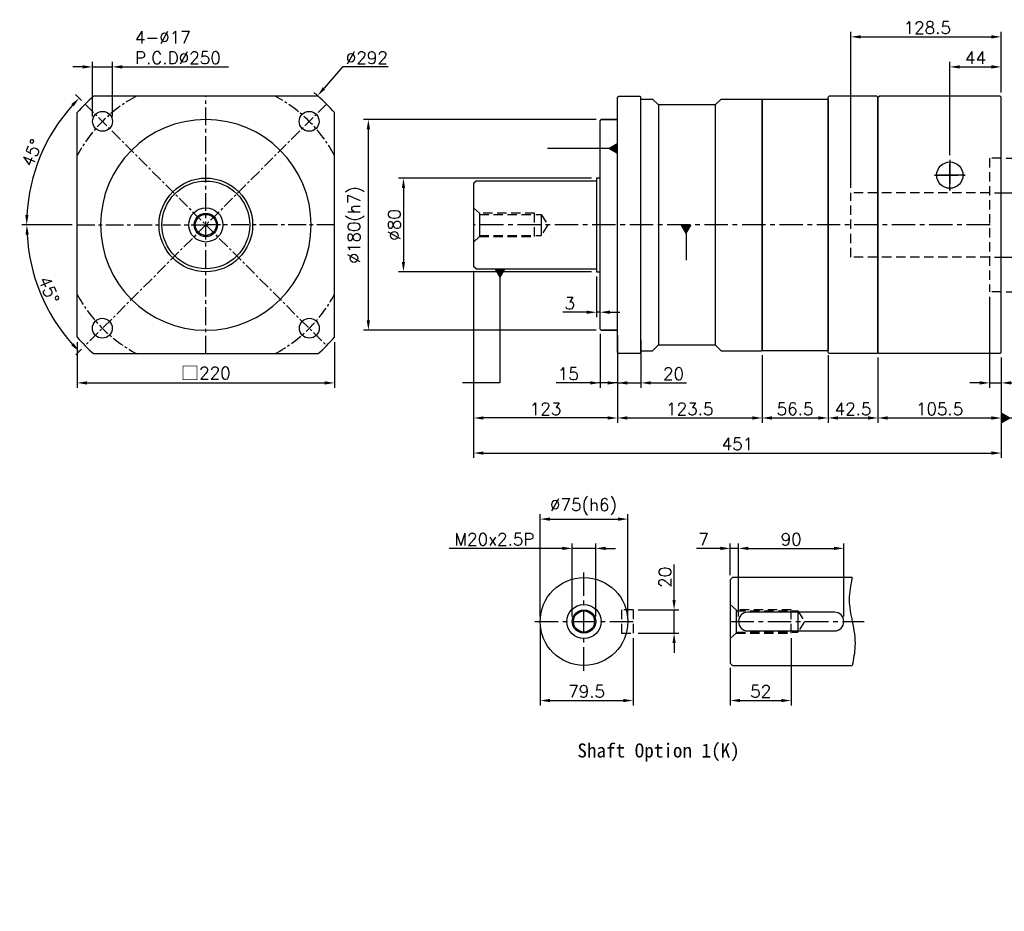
# Model space of a CAD drawing. Header units: millimetres. Extents: x -513 to 775, y -19 to 743.
# Tile 1 of 2: x -513 to 328, y -19 to 743. Entities that reach past the tile are written whole.
import ezdxf

# ---------------------------------------------------------------- set-up
doc = ezdxf.new("R2010")
doc.units = ezdxf.units.MM
doc.header["$LTSCALE"] = 4
for name, pattern in [('CENTER', [2, 1.25, -0.25, 0.25, -0.25]), ('CENTERX2', [20.32, 12.7, -2.54, 2.54, -2.54]), ('DASHED', [0.75, 0.5, -0.25])]:
    doc.linetypes.add(name, pattern=pattern)
for name, color, linetype in [('DIM', 6, 'Continuous'), ('MF150X1-011', 7, 'Continuous'), ('MF220X1-211', 7, 'Continuous'), ('MF220X1-511', 7, 'Continuous'), ('圖框', 7, 'Continuous')]:
    doc.layers.add(name, color=color, linetype=linetype)
doc.styles.get("Standard").update_dxf_attribs({"font": 'romans.shx'})
doc.dimstyles.new('R', dxfattribs={"dimscale": 4.2, "dimtxt": 2.5, "dimasz": 2, "dimexe": 1, "dimexo": 1, "dimgap": 0.6, "dimtad": 1, "dimtoh": 1, "dimdec": 4, "dimdsep": 46, "dimtxsty": 'Standard', "dimcen": 0.5, "dimdle": 1, "dimclrt": 7, "dimadec": 4, "dimazin": 2, "dimtfac": 1, "dimtdec": 4, "dimtofl": 0, "dimtmove": 0, "dimatfit": 3, "dimfxl": 0, "dimtolj": 1, "dimarcsym": 0})
doc.dimstyles.get("Standard").update_dxf_attribs({"dimscale": 4.2, "dimtxt": 2.5, "dimasz": 2, "dimexe": 1, "dimexo": 1, "dimgap": 0.6, "dimtad": 1, "dimdec": 4, "dimdsep": 46, "dimtxsty": 'Standard', "dimcen": 0.5, "dimdle": 1, "dimclrt": 7, "dimadec": 4, "dimazin": 2, "dimtfac": 1, "dimtdec": 4, "dimtofl": 0, "dimtmove": 0, "dimatfit": 3, "dimfxl": 0, "dimtolj": 1, "dimarcsym": 0})

# ---------------------------------------------------------------- blocks, each defined once
blk = doc.blocks.new('*D26')
at = {"color": 0, "lineweight": -2, "ltscale": 4}
for p, q in [((-24.57, 607.32), (-189.57, 607.32)), ((-185.37, 598.92), (-185.37, 535.72)), ((-24.57, 527.32), (-189.57, 527.32))]:
    blk.add_line(p, q, dxfattribs=at)
at = {"color": 0, "ltscale": 4}
for points in [[(-186.77, 598.92), (-183.97, 598.92), (-185.37, 607.32)], [(-186.77, 535.72), (-183.97, 535.72), (-185.37, 527.32)]]:
    blk.add_solid(points, dxfattribs=at)
at = {"layer": 'Defpoints', "color": 0, "ltscale": 4}
for p in [(-20.37, 607.32), (-185.37, 527.32), (-20.37, 527.32)]:
    blk.add_point(p, dxfattribs=at)
at = {"color": 7, "ltscale": 4, "insert": (-193.14, 567.32), "char_height": 10.5, "attachment_point": 5, "rotation": 90}
blk.add_mtext('\\A1;%%C80', dxfattribs=at)
blk = doc.blocks.new('*D27')
at = {"color": 0, "lineweight": -2, "ltscale": 4}
for p, q in [((-20.57, 657.32), (-219.57, 657.32)), ((-215.37, 485.72), (-215.37, 648.92)), ((-20.57, 477.32), (-219.57, 477.32))]:
    blk.add_line(p, q, dxfattribs=at)
at = {"color": 0, "ltscale": 4}
for points in [[(-216.77, 648.92), (-213.97, 648.92), (-215.37, 657.32)], [(-216.77, 485.72), (-213.97, 485.72), (-215.37, 477.32)]]:
    blk.add_solid(points, dxfattribs=at)
at = {"layer": 'Defpoints', "color": 0, "ltscale": 4}
for p in [(-215.37, 657.32), (-16.37, 657.32), (-16.37, 477.32)]:
    blk.add_point(p, dxfattribs=at)
at = {"color": 7, "ltscale": 4, "insert": (-225.89, 567.32), "char_height": 10.5, "attachment_point": 5, "rotation": 90}
blk.add_mtext('\\A1;%%C180(h7)', dxfattribs=at)
blk = doc.blocks.new('*D28')
at = {"color": 0, "lineweight": -2, "ltscale": 2}
for p, q in [((-20.37, 523.12), (-20.37, 488.49)), ((-17.37, 482.52), (-17.37, 496.89)), ((-28.77, 492.69), (-49.21, 492.69)), ((-17.37, 492.69), (-20.37, 492.69)), ((-8.97, 492.69), (-0.57, 492.69))]:
    blk.add_line(p, q, dxfattribs=at)
at = {"color": 0, "ltscale": 2}
for points in [[(-28.77, 494.09), (-28.77, 491.29), (-20.37, 492.69)], [(-8.97, 494.09), (-8.97, 491.29), (-17.37, 492.69)]]:
    blk.add_solid(points, dxfattribs=at)
at = {"layer": 'Defpoints', "color": 0, "ltscale": 2}
for p in [(-20.37, 527.32), (-17.37, 492.69), (-17.37, 478.32)]:
    blk.add_point(p, dxfattribs=at)
at = {"color": 7, "ltscale": 2, "insert": (-43.19, 500.46), "char_height": 10.5, "attachment_point": 5}
blk.add_mtext('\\A1;3', dxfattribs=at)
blk = doc.blocks.new('*D29')
at = {"color": 0, "lineweight": -2, "ltscale": 4}
for p, q in [((-125.37, 527.62), (-125.37, 398.15)), ((-2.37, 454.12), (-2.37, 398.15)), ((-10.77, 402.35), (-116.97, 402.35))]:
    blk.add_line(p, q, dxfattribs=at)
at = {"color": 0, "ltscale": 4}
for points in [[(-116.97, 403.75), (-116.97, 400.95), (-125.37, 402.35)], [(-10.77, 403.75), (-10.77, 400.95), (-2.37, 402.35)]]:
    blk.add_solid(points, dxfattribs=at)
at = {"layer": 'Defpoints', "color": 0, "ltscale": 4}
for p in [(-125.37, 531.82), (-2.37, 458.32), (-125.37, 402.35)]:
    blk.add_point(p, dxfattribs=at)
at = {"color": 7, "ltscale": 4, "insert": (-63.87, 410.12), "char_height": 10.5, "attachment_point": 5}
blk.add_mtext('\\A1;123', dxfattribs=at)
blk = doc.blocks.new('*D30')
at = {"color": 0, "lineweight": -2, "ltscale": 4}
for p, q in [((220.13, 454.12), (220.13, 398.15)), ((325.63, 454.12), (325.63, 398.15)), ((228.53, 402.35), (317.23, 402.35))]:
    blk.add_line(p, q, dxfattribs=at)
at = {"color": 0, "ltscale": 4}
for points in [[(228.53, 403.75), (228.53, 400.95), (220.13, 402.35)], [(317.23, 403.75), (317.23, 400.95), (325.63, 402.35)]]:
    blk.add_solid(points, dxfattribs=at)
at = {"layer": 'Defpoints', "color": 0, "ltscale": 4}
for p in [(220.13, 458.32), (325.63, 458.32), (325.63, 402.35)]:
    blk.add_point(p, dxfattribs=at)
at = {"color": 7, "ltscale": 4, "insert": (272.88, 410.12), "char_height": 10.5, "attachment_point": 5}
blk.add_mtext('\\A1;105.5', dxfattribs=at)
blk = doc.blocks.new('*D31')
at = {"color": 0, "lineweight": -2, "ltscale": 2}
for p, q in [((315.63, 505.97), (315.63, 428.12)), ((325.63, 454.12), (325.63, 428.12)), ((307.23, 432.32), (298.83, 432.32)), ((315.63, 432.32), (325.63, 432.32)), ((334.03, 432.32), (362.97, 432.32))]:
    blk.add_line(p, q, dxfattribs=at)
at = {"color": 0, "ltscale": 2}
for points in [[(307.23, 433.72), (307.23, 430.92), (315.63, 432.32)], [(334.03, 433.72), (334.03, 430.92), (325.63, 432.32)]]:
    blk.add_solid(points, dxfattribs=at)
at = {"layer": 'Defpoints', "color": 0, "ltscale": 2}
for p in [(315.63, 510.17), (325.63, 458.32), (325.63, 432.32)]:
    blk.add_point(p, dxfattribs=at)
at = {"color": 7, "ltscale": 2, "insert": (352.7, 440.09), "char_height": 10.5, "attachment_point": 5}
blk.add_mtext('\\A1;10', dxfattribs=at)
blk = doc.blocks.new('*D32')
at = {"color": 0, "lineweight": -2, "ltscale": 2}
for p, q in [((385.63, 594.82), (385.63, 730.22)), ((319.83, 594.82), (389.83, 594.82)), ((385.63, 548.22), (385.63, 586.42)), ((319.83, 539.82), (389.83, 539.82))]:
    blk.add_line(p, q, dxfattribs=at)
at = {"color": 0, "ltscale": 2}
for points in [[(384.23, 586.42), (387.03, 586.42), (385.63, 594.82)], [(384.23, 548.22), (387.03, 548.22), (385.63, 539.82)]]:
    blk.add_solid(points, dxfattribs=at)
at = {"layer": 'Defpoints', "color": 0, "ltscale": 2}
for p in [(315.63, 594.82), (315.63, 539.82), (385.63, 539.82)]:
    blk.add_point(p, dxfattribs=at)
at = {"color": 7, "ltscale": 2, "insert": (349.61, 628.7), "char_height": 10.5, "attachment_point": 1, "rotation": 90}
blk.add_mtext('\\A1;%%C35min.\\P%%C55max.(H6)', dxfattribs=at)
blk = doc.blocks.new('*D33')
at = {"color": 0, "lineweight": -2, "ltscale": 2}
for p, q in [((329.83, 624.47), (419.83, 624.47)), ((415.63, 616.07), (415.63, 518.57)), ((329.83, 510.17), (419.83, 510.17))]:
    blk.add_line(p, q, dxfattribs=at)
at = {"color": 0, "ltscale": 2}
for points in [[(414.23, 616.07), (417.03, 616.07), (415.63, 624.47)], [(414.23, 518.57), (417.03, 518.57), (415.63, 510.17)]]:
    blk.add_solid(points, dxfattribs=at)
at = {"layer": 'Defpoints', "color": 0, "ltscale": 2}
for p in [(325.63, 624.47), (325.63, 510.17), (415.63, 510.17)]:
    blk.add_point(p, dxfattribs=at)
at = {"color": 7, "ltscale": 2, "insert": (405.11, 567.32), "char_height": 10.5, "attachment_point": 5, "rotation": 90}
blk.add_mtext('\\A1;%%C114.3(H7)', dxfattribs=at)
blk = doc.blocks.new('*D34')
at = {"color": 0, "lineweight": -2, "ltscale": 2}
for p, q in [((281.63, 627.02), (281.63, 706.52)), ((290.03, 702.32), (317.23, 702.32)), ((325.63, 680.52), (325.63, 706.52))]:
    blk.add_line(p, q, dxfattribs=at)
at = {"color": 0, "ltscale": 2}
for points in [[(290.03, 703.72), (290.03, 700.92), (281.63, 702.32)], [(317.23, 703.72), (317.23, 700.92), (325.63, 702.32)]]:
    blk.add_solid(points, dxfattribs=at)
at = {"layer": 'Defpoints', "color": 0, "ltscale": 2}
for p in [(325.63, 702.32), (325.63, 676.32), (281.63, 622.82)]:
    blk.add_point(p, dxfattribs=at)
at = {"color": 7, "ltscale": 2, "insert": (303.63, 710.09), "char_height": 10.5, "attachment_point": 5}
blk.add_mtext('\\A1;44', dxfattribs=at)
blk = doc.blocks.new('*D35')
at = {"color": 0, "lineweight": -2, "ltscale": 2}
for p, q in [((197.13, 599.02), (197.13, 732.18)), ((325.63, 680.52), (325.63, 732.18)), ((205.53, 727.98), (317.23, 727.98))]:
    blk.add_line(p, q, dxfattribs=at)
at = {"color": 0, "ltscale": 2}
for points in [[(205.53, 729.38), (205.53, 726.58), (197.13, 727.98)], [(317.23, 729.38), (317.23, 726.58), (325.63, 727.98)]]:
    blk.add_solid(points, dxfattribs=at)
at = {"layer": 'Defpoints', "color": 0, "ltscale": 2}
for p in [(325.63, 727.98), (325.63, 676.32), (197.13, 594.82)]:
    blk.add_point(p, dxfattribs=at)
at = {"color": 7, "ltscale": 2, "insert": (262.38, 735.75), "char_height": 10.5, "attachment_point": 5}
blk.add_mtext('\\A1;128.5', dxfattribs=at)
blk = doc.blocks.new('*D15')
at = {"color": 0, "lineweight": -2, "ltscale": 2}
for p, q in [((-464.28, 467.12), (-464.28, 428.12)), ((-244.28, 467.12), (-244.28, 428.12)), ((-455.88, 432.32), (-252.68, 432.32))]:
    blk.add_line(p, q, dxfattribs=at)
at = {"color": 0, "ltscale": 2}
for points in [[(-455.88, 433.72), (-455.88, 430.92), (-464.28, 432.32)], [(-252.68, 433.72), (-252.68, 430.92), (-244.28, 432.32)]]:
    blk.add_solid(points, dxfattribs=at)
at = {"layer": 'Defpoints', "color": 0, "ltscale": 2}
for p in [(-464.28, 471.32), (-244.28, 471.32), (-244.28, 432.32)]:
    blk.add_point(p, dxfattribs=at)
at = {"color": 7, "ltscale": 2, "insert": (-354.28, 440.53), "char_height": 10.5, "attachment_point": 5}
blk.add_mtext('\\A1;{\\fPMingLiU|b0|i0|c136|p18;\\H1.083x;\\C0;□}220', dxfattribs=at)
blk = doc.blocks.new('*D16')
at = {"color": 0, "lineweight": -2, "ltscale": 2}
for p, q in [((-237.46, 702.32), (-253.25, 684.08)), ((-198.44, 702.32), (-237.46, 702.32)), ((-356.38, 567.32), (-352.18, 567.32)), ((-354.28, 565.22), (-354.28, 569.42))]:
    blk.add_line(p, q, dxfattribs=at)
blk.add_arc((-354.28, 567.32), 146, 48.88791, 50.77797, dxfattribs=at)
at = {"color": 0, "ltscale": 2}
blk.add_solid([(-254.31, 684.99), (-252.19, 683.16), (-258.74, 677.73)], dxfattribs=at)
at = {"layer": 'Defpoints', "color": 0, "ltscale": 2}
for p in [(-258.74, 677.73), (-449.81, 456.92)]:
    blk.add_point(p, dxfattribs=at)
at = {"color": 7, "ltscale": 2, "insert": (-216.69, 710.09), "char_height": 10.5, "attachment_point": 5}
blk.add_mtext('\\A1;∅292', dxfattribs=at)
blk = doc.blocks.new('*D17')
at = {"color": 0, "lineweight": -2, "ltscale": 2}
for p, q in [((-468.48, 567.32), (-511.47, 567.32)), ((-460.49, 461.11), (-465.43, 456.17))]:
    blk.add_line(p, q, dxfattribs=at)
blk.add_arc((-354.28, 567.32), 152.99, 183.14629, 221.85371, dxfattribs=at)
at = {"color": 0, "ltscale": 2}
for points in [[(-508.44, 558.89), (-505.64, 558.96), (-507.27, 567.32)], [(-467.22, 466.21), (-469.25, 464.28), (-462.46, 459.14)]]:
    blk.add_solid(points, dxfattribs=at)
at = {"layer": 'Defpoints', "color": 0, "ltscale": 2}
for p in [(-251.04, 670.56), (-464.28, 567.32), (-244.28, 567.32), (-502.05, 527.73), (-457.52, 464.08)]:
    blk.add_point(p, dxfattribs=at)
at = {"color": 7, "ltscale": 2, "insert": (-488.44, 511.75), "char_height": 10.5, "attachment_point": 5, "rotation": 292.5}
blk.add_mtext('\\A1;45°', dxfattribs=at)
blk = doc.blocks.new('*D18')
at = {"color": 0, "lineweight": -2, "ltscale": 2}
for p, q in [((-460.49, 673.53), (-465.56, 678.6)), ((-468.48, 567.32), (-511.65, 567.32))]:
    blk.add_line(p, q, dxfattribs=at)
blk.add_arc((-354.28, 567.32), 153.17, 138.1426, 176.8574, dxfattribs=at)
at = {"color": 0, "ltscale": 2}
for points in [[(-469.38, 670.49), (-467.34, 668.57), (-462.59, 675.63)], [(-505.82, 575.68), (-508.62, 575.76), (-507.45, 567.32)]]:
    blk.add_solid(points, dxfattribs=at)
at = {"layer": 'Defpoints', "color": 0, "ltscale": 2}
for p in [(-457.52, 670.56), (-486.93, 643.91), (-464.28, 567.32), (-244.28, 567.32), (-251.04, 464.08)]:
    blk.add_point(p, dxfattribs=at)
at = {"color": 7, "ltscale": 2, "insert": (-502.97, 628.91), "char_height": 10.5, "attachment_point": 5, "rotation": 67.5}
blk.add_mtext('\\A1;45°', dxfattribs=at)
blk = doc.blocks.new('*D19')
at = {"color": 0, "lineweight": -2, "ltscale": 2}
for p, q in [((-459.57, 702.32), (-467.97, 702.32)), ((-451.17, 659.91), (-451.17, 706.52)), ((-451.17, 702.32), (-434.17, 702.32)), ((-434.17, 659.91), (-434.17, 706.52)), ((-425.77, 702.32), (-334.83, 702.32))]:
    blk.add_line(p, q, dxfattribs=at)
at = {"color": 0, "ltscale": 2}
for points in [[(-459.57, 703.72), (-459.57, 700.92), (-451.17, 702.32)], [(-425.77, 703.72), (-425.77, 700.92), (-434.17, 702.32)]]:
    blk.add_solid(points, dxfattribs=at)
at = {"layer": 'Defpoints', "color": 0, "ltscale": 2}
for p in [(-434.17, 702.32), (-451.17, 655.71), (-434.17, 655.71)]:
    blk.add_point(p, dxfattribs=at)
at = {"color": 7, "ltscale": 2, "insert": (-414.85, 732.84), "char_height": 10.5, "attachment_point": 1}
blk.add_mtext('\\A1;4-%%C17\\PP.C.D%%C250', dxfattribs=at)
blk = doc.blocks.new('*D39')
at = {"color": 0, "lineweight": -2, "ltscale": 2}
for p, q in [((-68.57, 232.64), (-68.57, 320.14)), ((6.43, 232.64), (6.43, 320.14)), ((-60.17, 315.94), (-1.97, 315.94))]:
    blk.add_line(p, q, dxfattribs=at)
at = {"color": 0, "ltscale": 2}
for points in [[(-60.17, 317.34), (-60.17, 314.54), (-68.57, 315.94)], [(-1.97, 317.34), (-1.97, 314.54), (6.43, 315.94)]]:
    blk.add_solid(points, dxfattribs=at)
at = {"layer": 'Defpoints', "color": 0, "ltscale": 2}
for p in [(6.43, 315.94), (-68.57, 228.44), (6.43, 228.44)]:
    blk.add_point(p, dxfattribs=at)
at = {"color": 7, "ltscale": 2, "insert": (-31.56, 326.46), "char_height": 10.5, "attachment_point": 5}
blk.add_mtext('\\A1;%%C75(h6)', dxfattribs=at)
blk = doc.blocks.new('*D40')
at = {"color": 0, "lineweight": -2, "ltscale": 2}
for p, q in [((-41.07, 232.64), (-41.07, 295.14)), ((-21.07, 232.64), (-21.07, 295.14)), ((-49.47, 290.94), (-146.38, 290.94)), ((-21.07, 290.94), (-41.07, 290.94)), ((-12.67, 290.94), (-4.27, 290.94))]:
    blk.add_line(p, q, dxfattribs=at)
at = {"color": 0, "ltscale": 2}
for points in [[(-49.47, 292.34), (-49.47, 289.54), (-41.07, 290.94)], [(-12.67, 292.34), (-12.67, 289.54), (-21.07, 290.94)]]:
    blk.add_solid(points, dxfattribs=at)
at = {"layer": 'Defpoints', "color": 0, "ltscale": 2}
for p in [(-21.07, 290.94), (-41.07, 228.44), (-21.07, 228.44)]:
    blk.add_point(p, dxfattribs=at)
at = {"color": 7, "ltscale": 2, "insert": (-107.61, 298.71), "char_height": 10.5, "attachment_point": 5}
blk.add_mtext('\\A1;M20x2.5P', dxfattribs=at)
blk = doc.blocks.new('*D41')
at = {"layer": 'Defpoints', "color": 0, "ltscale": 2}
for p in [(-68.57, 228.44), (10.93, 218.44), (10.93, 160.94)]:
    blk.add_point(p, dxfattribs=at)
at = {"layer": '圖框', "color": 0, "lineweight": -2, "ltscale": 2}
for p, q in [((-68.57, 224.24), (-68.57, 156.74)), ((10.93, 214.24), (10.93, 156.74)), ((-60.17, 160.94), (2.53, 160.94))]:
    blk.add_line(p, q, dxfattribs=at)
at = {"layer": '圖框', "color": 0, "ltscale": 2}
for points in [[(-60.17, 162.34), (-60.17, 159.54), (-68.57, 160.94)], [(2.53, 162.34), (2.53, 159.54), (10.93, 160.94)]]:
    blk.add_solid(points, dxfattribs=at)
at = {"layer": '圖框', "color": 7, "ltscale": 2, "insert": (-28.82, 168.71), "char_height": 10.5, "attachment_point": 5}
blk.add_mtext('\\A1;79.5', dxfattribs=at)
blk = doc.blocks.new('*D42')
at = {"color": 0, "lineweight": -2, "ltscale": 2}
for p, q in [((45.93, 246.84), (45.93, 277.28)), ((15.13, 238.44), (50.13, 238.44)), ((45.93, 218.44), (45.93, 238.44)), ((15.13, 218.44), (50.13, 218.44)), ((45.93, 210.04), (45.93, 201.64))]:
    blk.add_line(p, q, dxfattribs=at)
at = {"color": 0, "ltscale": 2}
for points in [[(44.53, 246.84), (47.33, 246.84), (45.93, 238.44)], [(44.53, 210.04), (47.33, 210.04), (45.93, 218.44)]]:
    blk.add_solid(points, dxfattribs=at)
at = {"layer": 'Defpoints', "color": 0, "ltscale": 2}
for p in [(10.93, 238.44), (45.93, 238.44), (10.93, 218.44)]:
    blk.add_point(p, dxfattribs=at)
at = {"color": 7, "ltscale": 2, "insert": (38.16, 266.26), "char_height": 10.5, "attachment_point": 5, "rotation": 90}
blk.add_mtext('\\A1;20', dxfattribs=at)
blk = doc.blocks.new('*D43')
at = {"layer": 'Defpoints', "color": 0, "ltscale": 2}
for p in [(-125.37, 531.82), (325.63, 458.32), (325.63, 372.39)]:
    blk.add_point(p, dxfattribs=at)
at = {"layer": '圖框', "color": 0, "lineweight": -2, "ltscale": 2}
for p, q in [((-125.37, 527.62), (-125.37, 368.19)), ((325.63, 454.12), (325.63, 368.19)), ((-116.97, 372.39), (317.23, 372.39))]:
    blk.add_line(p, q, dxfattribs=at)
at = {"layer": '圖框', "color": 0, "ltscale": 2}
for points in [[(-116.97, 373.79), (-116.97, 370.99), (-125.37, 372.39)], [(317.23, 373.79), (317.23, 370.99), (325.63, 372.39)]]:
    blk.add_solid(points, dxfattribs=at)
at = {"layer": '圖框', "color": 7, "ltscale": 2, "insert": (100.13, 380.16), "char_height": 10.5, "attachment_point": 5}
blk.add_mtext('\\A1;451', dxfattribs=at)
blk = doc.blocks.new('*D44')
at = {"color": 0, "lineweight": -2, "ltscale": 2}
for p, q in [((94.01, 268.14), (94.01, 295.14)), ((101.01, 232.64), (101.01, 295.14)), ((85.61, 290.94), (65.17, 290.94)), ((101.01, 290.94), (94.01, 290.94)), ((109.41, 290.94), (117.81, 290.94))]:
    blk.add_line(p, q, dxfattribs=at)
at = {"color": 0, "ltscale": 2}
for points in [[(85.61, 292.34), (85.61, 289.54), (94.01, 290.94)], [(109.41, 292.34), (109.41, 289.54), (101.01, 290.94)]]:
    blk.add_solid(points, dxfattribs=at)
at = {"layer": 'Defpoints', "color": 0, "ltscale": 2}
for p in [(101.01, 290.94), (94.01, 263.94), (101.01, 228.44)]:
    blk.add_point(p, dxfattribs=at)
at = {"color": 7, "ltscale": 2, "insert": (71.19, 298.71), "char_height": 10.5, "attachment_point": 5}
blk.add_mtext('\\A1;7', dxfattribs=at)
blk = doc.blocks.new('*D45')
at = {"layer": 'Defpoints', "color": 0, "ltscale": 2}
for p in [(191.01, 290.94), (101.01, 228.44), (191.01, 228.44)]:
    blk.add_point(p, dxfattribs=at)
at = {"layer": '圖框', "color": 0, "lineweight": -2, "ltscale": 2}
for p, q in [((101.01, 232.64), (101.01, 295.14)), ((191.01, 232.64), (191.01, 295.14)), ((109.41, 290.94), (182.61, 290.94))]:
    blk.add_line(p, q, dxfattribs=at)
at = {"layer": '圖框', "color": 0, "ltscale": 2}
for points in [[(109.41, 292.34), (109.41, 289.54), (101.01, 290.94)], [(182.61, 292.34), (182.61, 289.54), (191.01, 290.94)]]:
    blk.add_solid(points, dxfattribs=at)
at = {"layer": '圖框', "color": 7, "ltscale": 2, "insert": (146.01, 298.71), "char_height": 10.5, "attachment_point": 5}
blk.add_mtext('\\A1;90', dxfattribs=at)
blk = doc.blocks.new('*D46')
at = {"layer": 'Defpoints', "color": 0, "ltscale": 2}
for p in [(146.01, 218.44), (94.01, 192.94), (146.01, 160.94)]:
    blk.add_point(p, dxfattribs=at)
at = {"layer": '圖框', "color": 0, "lineweight": -2, "ltscale": 2}
for p, q in [((146.01, 214.24), (146.01, 156.74)), ((94.01, 188.74), (94.01, 156.74)), ((102.41, 160.94), (137.61, 160.94))]:
    blk.add_line(p, q, dxfattribs=at)
at = {"layer": '圖框', "color": 0, "ltscale": 2}
for points in [[(102.41, 162.34), (102.41, 159.54), (94.01, 160.94)], [(137.61, 162.34), (137.61, 159.54), (146.01, 160.94)]]:
    blk.add_solid(points, dxfattribs=at)
at = {"layer": '圖框', "color": 7, "ltscale": 2, "insert": (120.01, 168.71), "char_height": 10.5, "attachment_point": 5}
blk.add_mtext('\\A1;52', dxfattribs=at)
blk = doc.blocks.new('*D20')
at = {"color": 0, "lineweight": -2, "ltscale": 2}
for p, q in [((-17.37, 474.12), (-17.37, 428.12)), ((-2.37, 473.12), (-2.37, 428.12)), ((-25.77, 432.32), (-54.71, 432.32)), ((-2.37, 432.32), (-17.37, 432.32)), ((6.03, 432.32), (14.43, 432.32))]:
    blk.add_line(p, q, dxfattribs=at)
at = {"color": 0, "ltscale": 2}
for points in [[(-25.77, 433.72), (-25.77, 430.92), (-17.37, 432.32)], [(6.03, 433.72), (6.03, 430.92), (-2.37, 432.32)]]:
    blk.add_solid(points, dxfattribs=at)
at = {"layer": 'Defpoints', "color": 0, "ltscale": 2}
for p in [(-17.37, 478.32), (-2.37, 477.32), (-17.37, 432.32)]:
    blk.add_point(p, dxfattribs=at)
at = {"color": 7, "ltscale": 2, "insert": (-44.44, 440.09), "char_height": 10.5, "attachment_point": 5}
blk.add_mtext('\\A1;15', dxfattribs=at)
blk = doc.blocks.new('*D21')
at = {"color": 0, "lineweight": -2, "ltscale": 2}
for p, q in [((-2.37, 468.92), (-2.37, 428.12)), ((17.63, 468.92), (17.63, 428.12)), ((-10.77, 432.32), (-19.17, 432.32)), ((-2.37, 432.32), (17.63, 432.32)), ((26.03, 432.32), (56.47, 432.32))]:
    blk.add_line(p, q, dxfattribs=at)
at = {"color": 0, "ltscale": 2}
for points in [[(-10.77, 433.72), (-10.77, 430.92), (-2.37, 432.32)], [(26.03, 433.72), (26.03, 430.92), (17.63, 432.32)]]:
    blk.add_solid(points, dxfattribs=at)
at = {"layer": 'Defpoints', "color": 0, "ltscale": 2}
for p in [(-2.37, 473.12), (17.63, 473.12), (17.63, 432.32)]:
    blk.add_point(p, dxfattribs=at)
at = {"color": 7, "ltscale": 2, "insert": (45.45, 440.09), "char_height": 10.5, "attachment_point": 5}
blk.add_mtext('\\A1;20', dxfattribs=at)
blk = doc.blocks.new('*D22')
at = {"layer": 'Defpoints', "color": 0}
for p in [(177.63, 460.32), (220.13, 458.32), (220.13, 402.35)]:
    blk.add_point(p, dxfattribs=at)
at = {"layer": 'DIM', "color": 0, "lineweight": -2}
for p, q in [((177.63, 456.12), (177.63, 398.15)), ((220.13, 454.12), (220.13, 398.15)), ((186.03, 402.35), (211.73, 402.35))]:
    blk.add_line(p, q, dxfattribs=at)
at = {"layer": 'DIM', "color": 0}
for points in [[(186.03, 403.75), (186.03, 400.95), (177.63, 402.35)], [(211.73, 403.75), (211.73, 400.95), (220.13, 402.35)]]:
    blk.add_solid(points, dxfattribs=at)
at = {"layer": 'DIM', "color": 7, "insert": (198.88, 410.12), "char_height": 10.5, "attachment_point": 5}
blk.add_mtext('\\A1;42.5', dxfattribs=at)
blk = doc.blocks.new('*D23')
at = {"layer": 'Defpoints', "color": 0}
for p in [(121.13, 410.35), (-2.37, 402.35), (121.13, 402.35)]:
    blk.add_point(p, dxfattribs=at)
at = {"layer": 'DIM', "color": 0, "lineweight": -2}
for p, q in [((121.13, 406.15), (121.13, 398.15)), ((6.03, 402.35), (112.73, 402.35))]:
    blk.add_line(p, q, dxfattribs=at)
at = {"layer": 'DIM', "color": 0}
for points in [[(6.03, 403.75), (6.03, 400.95), (-2.37, 402.35)], [(112.73, 403.75), (112.73, 400.95), (121.13, 402.35)]]:
    blk.add_solid(points, dxfattribs=at)
at = {"layer": 'DIM', "color": 7, "insert": (59.38, 410.12), "char_height": 10.5, "attachment_point": 5}
blk.add_mtext('\\A1;123.5', dxfattribs=at)
blk = doc.blocks.new('*D25')
at = {"layer": 'Defpoints', "color": 0}
for p in [(121.13, 460.32), (177.63, 460.32), (177.63, 402.35)]:
    blk.add_point(p, dxfattribs=at)
at = {"layer": 'DIM', "color": 0, "lineweight": -2}
for p, q in [((121.13, 456.12), (121.13, 398.15)), ((177.63, 456.12), (177.63, 398.15)), ((129.53, 402.35), (169.23, 402.35))]:
    blk.add_line(p, q, dxfattribs=at)
at = {"layer": 'DIM', "color": 0}
for points in [[(129.53, 403.75), (129.53, 400.95), (121.13, 402.35)], [(169.23, 403.75), (169.23, 400.95), (177.63, 402.35)]]:
    blk.add_solid(points, dxfattribs=at)
at = {"layer": 'DIM', "color": 7, "insert": (149.38, 410.12), "char_height": 10.5, "attachment_point": 5}
blk.add_mtext('\\A1;56.5', dxfattribs=at)

msp = doc.modelspace()

# ---------------------------------------------------------------- linework, layer by layer
at = {"color": 0}
for p, q in [((-258.27955, 677.32217), (-450.27955, 677.32217)), ((-2.36975, 676.32217), (-1.36975, 677.32217)), ((-2.36975, 458.32217), (-2.36975, 676.32217)), ((-1.36975, 677.32217), (16.63025, 677.32217)), ((16.63025, 677.32217), (17.63025, 676.32217)), ((17.63025, 458.32217), (17.63025, 676.32217)), ((17.63025, 674.82217), (27.63025, 674.82217)), ((32.63025, 669.82217), (27.63025, 674.82217)), ((86.13025, 674.82217), (81.13025, 669.82217)), ((86.13025, 674.82217), (120.63025, 674.82217)), ((120.63025, 674.82217), (121.13025, 674.32217)), ((120.63025, 674.82217), (121.13025, 674.32217)), ((121.13025, 674.32217), (121.13025, 460.32217)), ((121.13025, 674.32217), (121.13025, 460.32217)), ((81.13025, 669.82217), (32.63025, 669.82217)), ((-464.27955, 471.32217), (-464.27955, 663.32217)), ((-244.27955, 471.32217), (-244.27955, 663.32217)), ((-17.36975, 656.32217), (-16.36975, 657.32217)), ((-16.36975, 657.32217), (-2.36975, 657.32217)), ((-17.36975, 478.32217), (-17.36975, 656.32217)), ((-17.36975, 478.32217), (-16.36975, 477.32217)), ((-16.36975, 477.32217), (-2.36975, 477.32217)), ((27.63025, 459.82217), (32.63025, 464.82217)), ((32.63025, 464.82217), (81.13025, 464.82217)), ((81.13025, 464.82217), (86.13025, 459.82217)), ((-450.27955, 457.32217), (-258.27955, 457.32217)), ((16.63025, 457.32217), (-1.36975, 457.32217)), ((17.63025, 459.82217), (27.63025, 459.82217)), ((86.13025, 459.82217), (120.63025, 459.82217)), ((120.63025, 459.82217), (121.13025, 460.32217)), ((120.63025, 459.82217), (121.13025, 460.32217))]:
    msp.add_line(p, q, dxfattribs=at)
for p, q in [((121.13025, 674.32217), (121.63025, 674.82217)), ((121.13025, 460.32217), (121.13025, 674.32217)), ((121.63025, 674.82217), (177.13025, 674.82217)), ((177.13025, 674.82217), (177.63025, 674.32217)), ((177.63025, 674.32217), (177.63025, 460.32217)), ((121.13025, 460.32217), (121.63025, 459.82217)), ((177.13025, 459.82217), (121.63025, 459.82217)), ((177.13025, 459.82217), (177.63025, 460.32217))]:
    msp.add_line(p, q)
at = {"color": 0, "ltscale": 4}
for p, q in [((325.63025, 676.32217), (324.63025, 677.32217)), ((325.63025, 458.32217), (325.63025, 676.32217)), ((-17.36975, 656.32217), (-16.36975, 657.32217)), ((-2.36975, 657.32217), (-16.36975, 657.32217)), ((-17.36975, 478.32217), (-17.36975, 656.32217)), ((-17.36975, 607.32217), (-20.36975, 607.32217)), ((-20.36975, 607.32217), (-20.36975, 527.32217)), ((-123.36975, 604.82217), (-125.36975, 602.82217)), ((-125.36975, 602.82217), (-125.36975, 531.82217)), ((-20.36975, 604.82217), (-123.36975, 604.82217)), ((-120.36975, 577.32217), (-120.36975, 557.32217)), ((-67.7226, 576.32217), (-67.7226, 558.32217)), ((-123.36975, 529.82217), (-125.36975, 531.82217)), ((-123.36975, 529.82217), (-20.36975, 529.82217)), ((-20.36975, 527.32217), (-17.36975, 527.32217)), ((-17.36975, 478.32217), (-16.36975, 477.32217)), ((-2.36975, 477.32217), (-16.36975, 477.32217)), ((324.63025, 457.32217), (325.63025, 458.32217)), ((96.00865, 265.93976), (94.00865, 263.93976)), ((94.00865, 263.93976), (94.00865, 192.93976)), ((198.20865, 265.93976), (96.00865, 265.93976)), ((99.00865, 238.43976), (99.00865, 218.43976)), ((151.6558, 237.43976), (151.6558, 219.43976)), ((96.00865, 190.93976), (94.00865, 192.93976)), ((96.00865, 190.93976), (198.20865, 190.93976))]:
    msp.add_line(p, q, dxfattribs=at)
at = {"color": 0, "linetype": 'CENTER', "ltscale": 4}
for p, q in [((281.63025, 622.82217), (281.63025, 596.82217)), ((281.63025, 596.82217), (281.63025, 621.07217)), ((268.63025, 609.82217), (294.63025, 609.82217)), ((294.63025, 609.82217), (268.63025, 609.82217)), ((315.99359, 567.32217), (-125.36975, 567.32217)), ((-31.0707, 186.43976), (-31.0707, 270.43976)), ((-73.0707, 228.43976), (10.9293, 228.43976)), ((94.00865, 228.43976), (208.50628, 228.43976))]:
    msp.add_line(p, q, dxfattribs=at)
at = {"color": 0, "linetype": 'DASHED', "ltscale": 4}
for p, q in [((325.63025, 624.47217), (315.63025, 624.47217)), ((315.63025, 624.47217), (315.63025, 510.17217)), ((315.63025, 594.82217), (197.13025, 594.82217)), ((197.13025, 539.82217), (197.13025, 594.82217)), ((-120.36975, 577.32217), (-125.36975, 581.94097)), ((-73.36975, 577.32217), (-120.36975, 577.32217)), ((-120.36975, 576.32217), (-67.7226, 576.32217)), ((-73.36975, 557.32217), (-73.36975, 577.32217)), ((-67.7226, 576.32217), (-62.04436, 567.32217)), ((-62.04436, 567.32217), (-67.7226, 558.32217)), ((-120.36975, 557.32217), (-125.36975, 552.70337)), ((-120.36975, 558.32217), (-67.7226, 558.32217)), ((-120.36975, 557.32217), (-73.36975, 557.32217)), ((315.63025, 539.82217), (197.13025, 539.82217)), ((325.63025, 510.17217), (315.63025, 510.17217)), ((10.9293, 238.43976), (0.9293, 238.43976)), ((0.9293, 238.43976), (0.9293, 218.43976)), ((10.9293, 238.43976), (10.9293, 218.43976)), ((99.00865, 238.43976), (94.00865, 243.05856)), ((146.00865, 238.43976), (99.00865, 238.43976)), ((99.00865, 237.43976), (151.6558, 237.43976)), ((146.00865, 218.43976), (146.00865, 238.43976)), ((151.6558, 237.43976), (157.33404, 228.43976)), ((157.33404, 228.43976), (151.6558, 219.43976)), ((99.00865, 219.43976), (151.6558, 219.43976)), ((0.9293, 218.43976), (10.9293, 218.43976)), ((99.00865, 218.43976), (94.00865, 213.82096)), ((99.00865, 218.43976), (146.00865, 218.43976))]:
    msp.add_line(p, q, dxfattribs=at)
at = {"color": 0, "ltscale": 4}
msp.add_lwpolyline([(109.00865, 220.43976), (183.00865, 220.43976, 1), (183.00865, 236.43976), (109.00865, 236.43976, 1)], format="xyb", close=True, dxfattribs=at)
at = {"color": 0}
for centre, radius in [((-442.57646, 655.80186), 8.5), ((-265.98263, 655.80186), 8.5), ((-354.27955, 567.32217), 40), ((-442.75923, 479.02526), 8.5), ((-265.79986, 479.02526), 8.5)]:
    msp.add_circle(centre, radius, dxfattribs=at)
at = {"color": 0, "ltscale": 2}
msp.add_circle((281.63025, 609.82217), 11.25, dxfattribs=at)
at = {"color": 0, "ltscale": 4}
for centre, radius in [((-354.27955, 567.32217), 37.5), ((-354.27955, 567.32217), 14.6188), ((-354.27955, 567.32217), 10), ((-354.27955, 567.32217), 9), ((-31.0707, 228.43976), 37.5), ((-31.0707, 228.43976), 14.6188), ((-31.0707, 228.43976), 10), ((-31.0707, 228.43976), 9)]:
    msp.add_circle(centre, radius, dxfattribs=at)
at = {"color": 0}
for radius, start, end in [(146, 131.11209044, 138.88790956), (146, 41.11209044, 48.88790956), (90, 90, 270), (90, 270, 90), (146, 221.11209044, 228.88790956), (146, 311.11209044, 318.88790956)]:
    msp.add_arc((-354.27955, 567.32217), radius, start, end, dxfattribs=at)
for points in [[(-1.36975, 457.32217), (-1.70313, 457.65555), (-2.03646, 457.98888), (-2.36975, 458.32217)], [(17.63025, 458.32217), (17.29696, 457.98888), (16.96362, 457.65555), (16.63025, 457.32217)]]:
    msp.add_open_spline(points, degree=3, dxfattribs=at)
at = {"color": 0, "ltscale": 4}
msp.add_spline([(198.20865, 265.93976), (195.56246, 247.0611), (198.20865, 228.43976), (200.55879, 207.2105), (198.20865, 190.93976)], degree=3, dxfattribs=at)
at = {"layer": 'DIM', "color": 0}
for p, q in [((32.63025, 669.82217), (32.63025, 464.82217)), ((81.13025, 669.82217), (81.13025, 464.82217))]:
    msp.add_line(p, q, dxfattribs=at)
at = {"layer": 'MF150X1-011', "color": 0, "linetype": 'CENTERX2', "ltscale": 0.3}
for p, q in [((-354.27955, 457.32217), (-354.27955, 677.32217)), ((-464.27955, 567.32217), (-354.27955, 567.32217)), ((-244.27955, 567.32217), (-354.27955, 567.32217))]:
    msp.add_line(p, q, dxfattribs=at)
at = {"layer": 'MF150X1-011', "color": 0, "linetype": 'CENTERX2', "ltscale": 0.2}
for p, q in [((-457.51714, 670.55976), (-354.27955, 567.32217)), ((-251.04196, 670.55976), (-354.27955, 567.32217)), ((-354.27955, 567.32217), (-457.51714, 464.08458)), ((-354.27955, 567.32217), (-251.04196, 464.08458))]:
    msp.add_line(p, q, dxfattribs=at)
for start, end in [(118.35763658, 151.64236342), (28.35763658, 61.64236342), (208.35763658, 241.64236342), (298.35763658, 331.64236342)]:
    msp.add_arc((-354.27955, 567.32217), 125, start, end, dxfattribs=at)
at = {"layer": 'MF220X1-211', "color": 0}
for p, q in [((178.63025, 677.32217), (177.63025, 676.32217)), ((177.63025, 458.32217), (177.63025, 676.32217)), ((219.13025, 677.32217), (178.63025, 677.32217)), ((219.13025, 677.32217), (220.13025, 676.32217)), ((220.13025, 676.32217), (220.13025, 458.32217)), ((178.63025, 457.32217), (177.63025, 458.32217)), ((219.13025, 457.32217), (178.63025, 457.32217)), ((219.13025, 457.32217), (220.13025, 458.32217))]:
    msp.add_line(p, q, dxfattribs=at)
at = {"layer": 'MF220X1-511', "color": 0}
for p, q in [((220.13025, 676.32217), (221.13025, 677.32217)), ((220.13025, 458.32217), (220.13025, 676.32217)), ((324.63025, 677.32217), (221.13025, 677.32217)), ((325.63025, 676.32217), (324.63025, 677.32217)), ((325.63025, 458.32217), (325.63025, 676.32217)), ((220.13025, 458.32217), (221.13025, 457.32217)), ((324.63025, 457.32217), (221.13025, 457.32217)), ((324.63025, 457.32217), (325.63025, 458.32217))]:
    msp.add_line(p, q, dxfattribs=at)
at = {"layer": 'MF220X1-511', "color": 0, "linetype": 'CENTER'}
for p, q in [((281.63025, 598.57217), (281.63025, 621.07217)), ((292.88025, 609.82217), (270.38025, 609.82217))]:
    msp.add_line(p, q, dxfattribs=at)
at = {"layer": 'MF220X1-511', "color": 0}
msp.add_circle((281.63025, 609.82217), 11.25, dxfattribs=at)

# ---------------------------------------------------------------- texts
at = {"color": 0, "insert": (-36.70968, 124.25676), "char_height": 12, "width": 171.7570865, "attachment_point": 1}
msp.add_mtext('{\\fDFKai-SB|b1|i0|c0|p65;Shaft Option 1(K)}', dxfattribs=at)
at = {"layer": 'DIM', "color": 7, "char_height": 3.125, "width": 2}
for insert, attachment_point in [((88.33562, 149.09553), 1), ((116.37101, 133.97787), 1), ((11.83562, -4.02947), 9), ((39.87101, -19.14713), 9)]:
    msp.add_mtext('\\A1;', dxfattribs=dict(at, insert=insert, attachment_point=attachment_point))

# ---------------------------------------------------------------- dimensions: what is measured, and where the dimension line sits
at = {"color": 0, "ltscale": 2}
dim = msp.add_linear_dim(base=(325.63025, 727.98298), p1=(197.13025, 594.82217), p2=(325.63025, 676.32217), dimstyle='Standard', dxfattribs=at)
dim.commit()
dim.dimension.update_dxf_attribs({"geometry": '*D35', "text_midpoint": (262.38025, 727.98298), "dimtype": 160})
for base, p1, p2, text, override, picture, middle in [((-434.16789, 702.32217), (-451.16789, 655.71052), (-434.16789, 655.71052), '4-%%C<>\\PP.C.D%%C250', {"dimtofl": 1}, '*D19', (-376.09789, 702.32217)), ((6.4293, 315.93976), (-68.5707, 228.43976), (6.4293, 228.43976), '%%C<>(h6)', {"dimtmove": 0}, '*D39', (-31.5593, 315.93976)), ((-21.0707, 290.93976), (-41.0707, 228.43976), (-21.0707, 228.43976), 'M<>x2.5P', {"dimtofl": 1, "dimtmove": 0}, '*D40', (-107.60528, 290.93976))]:
    dim = msp.add_linear_dim(base=base, p1=p1, p2=p2, text=text, dimstyle='Standard', override=override, dxfattribs=at)
    dim.commit()
    dim.dimension.update_dxf_attribs({"geometry": picture, "text_midpoint": middle, "dimtype": 160})
for base, p1, p2, text, picture, middle in [((385.63025, 539.82217), (315.63025, 594.82217), (315.63025, 539.82217), '%%C35min.\\P%%C55max.(H6)', '*D32', (385.63025, 678.19583)), ((415.63025, 510.17217), (325.63025, 624.47217), (325.63025, 510.17217), '%%C<>(H7)', '*D33', (415.63025, 567.32217))]:
    dim = msp.add_linear_dim(base=base, p1=p1, p2=p2, angle=90, text=text, dimstyle='Standard', override={"dimtmove": 0}, dxfattribs=at)
    dim.commit()
    dim.dimension.update_dxf_attribs({"geometry": picture, "text_midpoint": middle, "dimtype": 160})
dim = msp.add_diameter_dim_2p(p1=(-449.81442, 456.91797), p2=(-258.74468, 677.72638), dimstyle='R', dxfattribs=at)
dim.commit()
dim.dimension.update_dxf_attribs({"geometry": '*D16', "text_midpoint": (-216.69146, 702.32217), "dimtype": 163})
dim = msp.add_linear_dim(base=(325.63025, 702.32217), p1=(281.63025, 622.82217), p2=(325.63025, 676.32217), dimstyle='Standard', dxfattribs=at)
dim.commit()
dim.dimension.update_dxf_attribs({"geometry": '*D34', "text_midpoint": (303.63025, 710.09217)})
for base, line1, picture, middle in [((-486.92683, 643.90612), ((-251.04196, 464.08458), (-457.51714, 670.55976)), '*D18', (-502.96677, 628.91044)), ((-502.05482, 527.72591), ((-251.04196, 670.55976), (-457.51714, 464.08458)), '*D17', (-488.44369, 511.74957))]:
    dim = msp.add_angular_dim_2l(base=base, line1=line1, line2=((-244.27955, 567.32217), (-464.27955, 567.32217)), dimstyle='Standard', dxfattribs=at)
    dim.commit()
    dim.dimension.update_dxf_attribs({"geometry": picture, "text_midpoint": middle})
at = {"color": 0, "ltscale": 4}
for base, p1, p2, text, picture, middle in [((-215.36975, 657.32217), (-16.36975, 477.32217), (-16.36975, 657.32217), '%%C<>(h7)', '*D27', (-215.36975, 567.32217)), ((-185.36975, 527.32217), (-20.36975, 607.32217), (-20.36975, 527.32217), '%%C<>', '*D26', (-185.36975, 567.32217))]:
    dim = msp.add_linear_dim(base=base, p1=p1, p2=p2, angle=90, text=text, dimstyle='Standard', dxfattribs=at)
    dim.commit()
    dim.dimension.update_dxf_attribs({"geometry": picture, "text_midpoint": middle, "dimtype": 160})
for base, p1, p2, picture, middle in [((-125.36975, 402.35158), (-2.36975, 458.32217), (-125.36975, 531.82217), '*D29', (-63.86975, 410.12158)), ((325.63025, 402.35158), (220.13025, 458.32217), (325.63025, 458.32217), '*D30', (272.88025, 410.12158))]:
    dim = msp.add_linear_dim(base=base, p1=p1, p2=p2, dimstyle='Standard', dxfattribs=at)
    dim.commit()
    dim.dimension.update_dxf_attribs({"geometry": picture, "text_midpoint": middle})
at = {"color": 0, "ltscale": 2}
for base, p1, p2, picture, middle in [((-17.36975, 492.68568), (-20.36975, 527.32217), (-17.36975, 478.32217), '*D28', (-43.18975, 492.68568)), ((325.63025, 432.32217), (315.63025, 510.17217), (325.63025, 458.32217), '*D31', (352.70025, 432.32217)), ((101.00865, 290.93976), (94.00865, 263.93976), (101.00865, 228.43976), '*D44', (71.18865, 290.93976))]:
    dim = msp.add_linear_dim(base=base, p1=p1, p2=p2, dimstyle='Standard', override={"dimtofl": 1}, dxfattribs=at)
    dim.commit()
    dim.dimension.update_dxf_attribs({"geometry": picture, "text_midpoint": middle, "dimtype": 160})
dim = msp.add_linear_dim(base=(-244.27955, 432.32217), p1=(-464.27955, 471.32217), p2=(-244.27955, 471.32217), text='{\\fPMingLiU|b0|i0|c136|p18;\\H1.083x;\\C0;□}<>', dimstyle='Standard', dxfattribs=at)
dim.commit()
dim.dimension.update_dxf_attribs({"geometry": '*D15', "text_midpoint": (-354.27955, 440.52792)})
for base, p1, p2, picture, middle in [((-17.36975, 432.32217), (-2.36975, 477.32217), (-17.36975, 478.32217), '*D20', (-44.43975, 440.09217)), ((17.63025, 432.32217), (-2.36975, 473.12217), (17.63025, 473.12217), '*D21', (45.45025, 440.09217))]:
    dim = msp.add_linear_dim(base=base, p1=p1, p2=p2, dimstyle='Standard', override={"dimtofl": 1}, dxfattribs=at)
    dim.commit()
    dim.dimension.update_dxf_attribs({"geometry": picture, "text_midpoint": middle})
dim = msp.add_linear_dim(base=(45.9293, 238.43976), p1=(10.9293, 218.43976), p2=(10.9293, 238.43976), angle=90, dimstyle='Standard', override={"dimtofl": 1}, dxfattribs=at)
dim.commit()
dim.dimension.update_dxf_attribs({"geometry": '*D42', "text_midpoint": (38.1593, 266.25976)})
at = {"layer": 'DIM', "color": 0}
for base, p1, p2, picture, middle in [((177.63025, 402.35158), (121.13025, 460.32217), (177.63025, 460.32217), '*D25', (149.38025, 410.12158)), ((220.13025, 402.35158), (177.63025, 460.32217), (220.13025, 458.32217), '*D22', (198.88025, 410.12158)), ((121.13025, 402.35158), (-2.36975, 402.35158), (121.13025, 410.35158), '*D23', (59.38025, 410.12158))]:
    dim = msp.add_linear_dim(base=base, p1=p1, p2=p2, dimstyle='Standard', dxfattribs=at)
    dim.commit()
    dim.dimension.update_dxf_attribs({"geometry": picture, "text_midpoint": middle})
at = {"layer": '圖框', "color": 0, "ltscale": 2}
dim = msp.add_linear_dim(base=(325.63025, 372.38799), p1=(-125.36975, 531.82217), p2=(325.63025, 458.32217), dimstyle='Standard', dxfattribs=at)
dim.commit()
dim.dimension.update_dxf_attribs({"geometry": '*D43', "text_midpoint": (100.13025, 372.38799), "dimtype": 160})
for base, p1, p2, picture, middle in [((191.00865, 290.93976), (101.00865, 228.43976), (191.00865, 228.43976), '*D45', (146.00865, 298.70976)), ((10.9293, 160.93976), (-68.5707, 228.43976), (10.9293, 218.43976), '*D41', (-28.8207, 168.70976)), ((146.00865, 160.93976), (94.00865, 192.93976), (146.00865, 218.43976), '*D46', (120.00865, 168.70976))]:
    dim = msp.add_linear_dim(base=base, p1=p1, p2=p2, dimstyle='Standard', dxfattribs=at)
    dim.commit()
    dim.dimension.update_dxf_attribs({"geometry": picture, "text_midpoint": middle})

# ---------------------------------------------------------------- leaders
at = {"layer": 'DIM', "color": 0}
for points, override in [([(-2.36975, 632.64285), (-62.36975, 632.64285)], {"dimgap": 0.6, "dimtad": 0, "dimldrblk": 'DatumFilled'}), ([(56.13818, 567.32217), (56.13818, 537.32217)], {"dimgap": 0.6, "dimtad": 0, "dimldrblk": 'DatumFilled'}), ([(-102.86975, 529.82217), (-102.86975, 432.31939), (-134.77298, 432.32334)], {"dimldrblk": 'DatumFilled'})]:
    msp.add_leader(points, dimstyle='Standard', override=override, dxfattribs=at)
at = {"layer": '圖框', "color": 0, "ltscale": 2}
msp.add_leader([(325.63025, 402.35158), (347.6439, 402.35158)], dimstyle='Standard', override={"dimldrblk": 'DatumFilled'}, dxfattribs=at)

doc.saveas('drawing.dxf')
